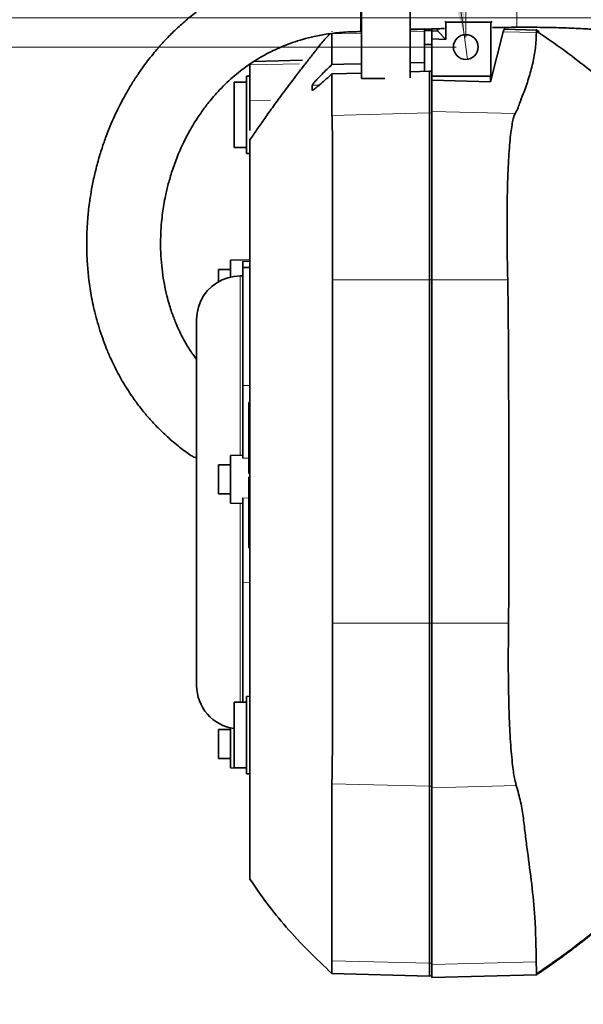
# Model space of a CAD drawing. Header units: millimetres. Extents: x 0 to 11920, y 0 to 8400.
# Tile 43 of 120: x 5809 to 6042, y 1687 to 2093. Entities that reach past the tile are written whole.
import ezdxf

# ---------------------------------------------------------------- set-up
doc = ezdxf.new("R2010")
doc.units = ezdxf.units.MM
doc.header["$LTSCALE"] = 20
doc.styles.add('SLDTEXTSTYLE0', font='TXT', dxfattribs={"width": 0.605})
doc.dimstyles.new('SLDDIMSTYLE2', dxfattribs={"dimtxt": 70, "dimasz": 70, "dimexe": 0, "dimexo": 0.0625, "dimgap": 17.5, "dimtad": 1, "dimdec": 1, "dimrnd": 1e-09, "dimzin": 12, "dimdsep": 46, "dimtxsty": 'SLDTEXTSTYLE0', "dimsah": 1, "dimcen": 0.09, "dimadec": 0, "dimazin": 3, "dimtfac": 1, "dimtmove": 0, "dimatfit": 0, "dimfxl": 1, "dimfrac": 2, "dimtolj": 1, "dimtzin": 12, "dimarcsym": 0})
doc.dimstyles.new('SLDDIMSTYLE3', dxfattribs={"dimtxt": 70, "dimasz": 70, "dimexe": 0, "dimexo": 0.0625, "dimgap": 17.5, "dimtad": 0, "dimtih": 1, "dimtoh": 1, "dimdec": 1, "dimrnd": 1e-09, "dimzin": 12, "dimdsep": 46, "dimtxsty": 'SLDTEXTSTYLE0', "dimblk1": 'NONE', "dimsah": 1, "dimcen": 0, "dimadec": 0, "dimazin": 3, "dimtfac": 1, "dimtmove": 0, "dimatfit": 3, "dimldrblk": 'NONE', "dimfxl": 1, "dimfrac": 2, "dimtolj": 1, "dimtzin": 12, "dimarcsym": 0})
doc.dimstyles.new('SLDDIMSTYLE7', dxfattribs={"dimtxt": 70, "dimasz": 70, "dimexe": 0, "dimexo": 0.0625, "dimgap": 17.5, "dimtad": 1, "dimdec": 1, "dimrnd": 1e-09, "dimzin": 12, "dimdsep": 46, "dimtxsty": 'SLDTEXTSTYLE0', "dimsah": 1, "dimcen": 0.09, "dimadec": 0, "dimazin": 3, "dimtfac": 1, "dimtofl": 0, "dimtmove": 0, "dimatfit": 3, "dimfxl": 1, "dimfrac": 2, "dimtolj": 1, "dimtzin": 12, "dimarcsym": 0})

# ---------------------------------------------------------------- blocks, each defined once
blk = doc.blocks.new('_D_65')
at = {"color": 7, "linetype": 'Continuous', "lineweight": 0}
for p, q in [((6100.04, 1762.12), (6100.04, 1279.62)), ((6290.04, 1762.12), (6290.04, 1279.62)), ((6100.04, 1309.62), (5842.42, 1309.62)), ((6100.04, 1309.62), (6290.04, 1309.62))]:
    blk.add_line(p, q, dxfattribs=at)
at = {"color": 7, "linetype": 'Continuous', "lineweight": 18}
for points in [[(6100.04, 1309.62), (6170.04, 1299.62), (6170.04, 1319.62)], [(6290.04, 1309.62), (6220.04, 1319.62), (6220.04, 1299.62)]]:
    blk.add_solid(points, dxfattribs=at)
at = {"color": 7, "linetype": 'Continuous', "lineweight": 18, "insert": (5842.42, 1399.85), "char_height": 70, "attachment_point": 1, "style": 'SLDTEXTSTYLE0'}
blk.add_mtext('190', dxfattribs=at)
blk = doc.blocks.new('_D_66')
at = {"color": 7, "linetype": 'Continuous', "lineweight": 0}
for p, q in [((6190.04, 2090.12), (6190.04, 1462.62)), ((6100.04, 1762.12), (6100.04, 1462.62)), ((6100.04, 1492.62), (5893, 1492.62)), ((6190.04, 1492.62), (6100.04, 1492.62)), ((6190.04, 1492.62), (6310.04, 1492.62))]:
    blk.add_line(p, q, dxfattribs=at)
at = {"color": 7, "linetype": 'Continuous', "lineweight": 18}
for points in [[(6100.04, 1492.62), (6030.04, 1502.62), (6030.04, 1482.62)], [(6190.04, 1492.62), (6260.04, 1482.62), (6260.04, 1502.62)]]:
    blk.add_solid(points, dxfattribs=at)
at = {"color": 7, "linetype": 'Continuous', "lineweight": 18, "insert": (5893, 1582.85), "char_height": 70, "attachment_point": 1, "style": 'SLDTEXTSTYLE0'}
blk.add_mtext('90', dxfattribs=at)
blk = doc.blocks.new('_D_67')
at = {"color": 7, "linetype": 'Continuous', "lineweight": 0}
for p, q in [((5993.04, 2086.12), (5993.04, 2663.03)), ((6190.04, 2098.12), (6190.04, 2663.03)), ((5993.04, 2633.03), (5868.16, 2633.03)), ((6190.04, 2633.03), (5993.04, 2633.03))]:
    blk.add_line(p, q, dxfattribs=at)
at = {"color": 7, "linetype": 'Continuous', "lineweight": 18}
for points in [[(5993.04, 2633.03), (6063.04, 2623.03), (6063.04, 2643.03)], [(6190.04, 2633.03), (6120.04, 2643.03), (6120.04, 2623.03)]]:
    blk.add_solid(points, dxfattribs=at)
at = {"color": 7, "linetype": 'Continuous', "lineweight": 18, "insert": (5868.16, 2723.26), "char_height": 70, "attachment_point": 1, "style": 'SLDTEXTSTYLE0'}
blk.add_mtext('197', dxfattribs=at)
blk = doc.blocks.new('_D_68')
at = {"color": 7, "linetype": 'Continuous', "lineweight": 0}
for p, q in [((5492.24, 2094.12), (5492.24, 2214.12)), ((6186.04, 2094.12), (5462.24, 2094.12)), ((5492.24, 2094.12), (5492.24, 2082.12)), ((5989.04, 2082.12), (5462.24, 2082.12)), ((5492.24, 2082.12), (5492.24, 1828.65))]:
    blk.add_line(p, q, dxfattribs=at)
at = {"color": 7, "linetype": 'Continuous', "lineweight": 18}
for points in [[(5492.24, 2094.12), (5502.24, 2164.12), (5482.24, 2164.12)], [(5492.24, 2082.12), (5482.24, 2012.12), (5502.24, 2012.12)]]:
    blk.add_solid(points, dxfattribs=at)
at = {"color": 7, "linetype": 'Continuous', "lineweight": 18, "insert": (5402.01, 1828.65), "char_height": 70, "attachment_point": 1, "rotation": 90, "style": 'SLDTEXTSTYLE0'}
blk.add_mtext('12', dxfattribs=at)
blk = doc.blocks.new('_D_71')
at = {"color": 7, "linetype": 'Continuous', "lineweight": 0}
for p, q in [((5374.3, 2211.12), (5374.3, 2455.39)), ((6296.04, 2211.12), (5344.3, 2211.12)), ((5374.3, 2094.12), (5374.3, 2211.12)), ((6186.04, 2094.12), (5344.3, 2094.12)), ((5374.3, 2094.12), (5374.3, 1974.12))]:
    blk.add_line(p, q, dxfattribs=at)
at = {"color": 7, "linetype": 'Continuous', "lineweight": 18}
for points in [[(5374.3, 2211.12), (5384.3, 2281.12), (5364.3, 2281.12)], [(5374.3, 2094.12), (5364.3, 2024.12), (5384.3, 2024.12)]]:
    blk.add_solid(points, dxfattribs=at)
at = {"color": 7, "linetype": 'Continuous', "lineweight": 18, "insert": (5284.07, 2294.97), "char_height": 70, "attachment_point": 1, "rotation": 90, "style": 'SLDTEXTSTYLE0'}
blk.add_mtext('117', dxfattribs=at)
blk = doc.blocks.new('SW_SYMBOL_HOLE_DEPTH')
at = {"color": 0, "linetype": 'Continuous', "lineweight": 18}
for p, q in [((0, 17500), (16000, 17500)), ((8000, 17500), (8000, 1500)), ((2000, 11100), (8000, 1500)), ((14000, 11100), (8000, 1500))]:
    blk.add_line(p, q, dxfattribs=at)
blk = doc.blocks.new('_D_73')
at = {"color": 7, "linetype": 'Continuous', "lineweight": 0}
for p, q in [((5967.72, 2271.07), (5547.03, 2271.07)), ((5992.36, 2087.18), (5967.72, 2271.07)), ((5993.72, 2077.07), (5992.36, 2087.18))]:
    blk.add_line(p, q, dxfattribs=at)
at = {"color": 7, "linetype": 'Continuous', "lineweight": 18}
blk.add_solid([(5992.36, 2087.18), (5992.98, 2157.89), (5973.15, 2155.23)], dxfattribs=at)
at = {"color": 7, "linetype": 'Continuous', "lineweight": 18, "xscale": 0.004511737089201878, "yscale": 0.004511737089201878, "zscale": 0.004511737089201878}
blk.add_blockref('SW_SYMBOL_HOLE_DEPTH', (5734.09, 2281.19), dxfattribs=at)
at = {"color": 7, "linetype": 'Continuous', "lineweight": 18, "char_height": 70, "attachment_point": 1, "style": 'SLDTEXTSTYLE0'}
for s, insert in [('M12', (5547.03, 2361.5)), ('19', (5830.78, 2361.5))]:
    blk.add_mtext(s, dxfattribs=dict(at, insert=insert))
blk = doc.blocks.new('_None')

msp = doc.modelspace()

# ---------------------------------------------------------------- linework, layer by layer
at = {"color": 7, "linetype": 'Continuous', "lineweight": 35}
for p, q in [((5950.037749, 2069.121561), (5950.037749, 2137.121579)), ((5970.037759, 2137.121579), (5970.037759, 2069.394252)), ((5949.697704, 2118.804476), (5949.697704, 2088.522515)), ((5976.037742, 2089.595279), (5970.037759, 2089.438161)), ((5976.037742, 2089.498303), (5976.037742, 2088.895044)), ((5979.037733, 2089.597604), (5979.037733, 2088.895044)), ((5979.039253, 2089.624605), (5979.039253, 2088.786802)), ((5984.800817, 2092.362306), (5984.458, 2092.705092)), ((5984.800817, 2085.294149), (5984.800817, 2092.362306)), ((5984.800817, 2092.362306), (6003.396184, 2092.362306)), ((6003.396184, 2092.362306), (6003.889621, 2092.691264)), ((6003.396184, 2092.362306), (6003.396184, 2070.123872)), ((6009.039254, 2089.48358), (6009.039254, 2090.229413)), ((6022.17874, 2089.139483), (6009.039254, 2089.48358)), ((6023.297192, 2088.350734), (6021.923632, 2089.312157)), ((6023.300202, 2088.355085), (6022.17874, 2089.139483)), ((5937.866003, 2088.583371), (5937.860907, 2088.454089)), ((5949.699999, 2088.509938), (5950.039328, 2088.524303)), ((5979.037733, 2088.895044), (5976.037742, 2088.895044)), ((5976.037742, 2088.895044), (5976.037742, 2083.121559)), ((5979.037733, 2088.895044), (5979.037733, 2083.121559)), ((5979.039253, 2088.786802), (5981.459231, 2088.723919)), ((5979.039253, 2085.444233), (5979.039253, 2088.786802)), ((5979.039253, 2085.444233), (5984.800817, 2085.294149)), ((5979.039253, 2085.444233), (5979.039253, 2070.123872)), ((5984.800817, 2085.294149), (5981.459231, 2088.723919)), ((6008.507551, 2088.439605), (6003.291429, 2067.762932)), ((5976.037742, 2083.121559), (5979.037733, 2083.121559)), ((5976.037742, 2083.121559), (5976.037742, 2072.121105)), ((5979.037733, 2083.121559), (5979.037733, 2072.11127)), ((5904.039265, 2074.726126), (5904.039265, 2075.267098)), ((5904.039265, 2060.078582), (5904.039265, 2074.726126)), ((5925.680966, 2076.690576), (5905.612827, 2076.165101)), ((5976.037742, 2075.774214), (5970.037759, 2075.633726)), ((5979.039253, 2075.766584), (5979.037733, 2075.766704)), ((5904.039265, 2070.123872), (5902.539254, 2070.084593)), ((5902.539254, 2070.084593), (5902.539254, 2054.1239)), ((5937.846185, 2071.029207), (5950.037749, 2071.377775)), ((5959.680677, 2069.121561), (5950.037749, 2069.121561)), ((5970.037759, 2071.949563), (5978.039236, 2072.178325)), ((5978.039236, 2072.178325), (5978.039236, 2054.955802)), ((5978.039236, 2072.178325), (5979.039253, 2072.11121)), ((5979.039253, 2070.123872), (6003.291429, 2070.123872)), ((5979.039253, 2068.401477), (5979.039253, 2070.123872)), ((6003.291429, 2067.762932), (6003.291429, 2070.123872)), ((6003.291429, 2070.123872), (6003.396184, 2070.123872)), ((5902.539254, 2067.623875), (5897.539259, 2067.623875)), ((5897.539259, 2067.623875), (5897.539259, 2056.307337)), ((5929.71477, 2066.321036), (5929.71477, 2064.242503)), ((5979.039253, 2068.401477), (6003.291429, 2067.762932)), ((5979.039253, 2068.401477), (5979.039253, 2055.573842)), ((5904.039265, 2047.719202), (5904.039265, 2060.078582)), ((5897.539259, 2056.307337), (5897.539259, 2040.623865)), ((5902.539254, 2054.1239), (5902.539254, 2038.163147)), ((5978.039236, 2054.955802), (5978.039236, 1986.057064)), ((5979.039253, 2055.573842), (5979.039253, 1986.057064)), ((5897.539259, 2040.623865), (5902.539254, 2040.623865)), ((5904.039265, 2043.810925), (5904.039265, 1738.692901)), ((5902.539254, 2038.163147), (5904.039265, 2038.123867)), ((5904.039265, 1994.230589), (5896.039248, 1994.090995)), ((5896.039248, 1987.199745), (5896.039248, 1994.090995)), ((5901.039244, 1991.071543), (5901.039244, 1993.529877)), ((5896.039248, 1990.230581), (5891.039253, 1990.230581)), ((5891.039253, 1985.238275), (5891.039253, 1990.230581)), ((5901.039244, 1987.649819), (5900.039257, 1987.649819)), ((5904.039265, 1991.123876), (5901.039244, 1991.071543)), ((5901.039244, 1942.406437), (5901.039244, 1991.071543)), ((5978.039236, 1986.057064), (5978.039236, 1844.368002)), ((5979.039253, 1986.057064), (5979.039253, 1844.368002)), ((5901.039244, 1912.394604), (5901.039244, 1942.406437)), ((5904.039265, 1935.415527), (5903.539241, 1935.415527)), ((5903.539241, 1935.123882), (5903.539241, 1935.415527)), ((5903.539241, 1906.031391), (5903.539241, 1935.123882)), ((5903.539241, 1935.123882), (5904.039265, 1935.123882)), ((5901.039244, 1913.65864), (5896.039248, 1913.571379)), ((5896.039248, 1893.850646), (5896.039248, 1913.571379)), ((5896.039248, 1909.711024), (5891.039253, 1909.711024)), ((5891.039253, 1897.711), (5891.039253, 1909.711024)), ((5903.539241, 1906.031391), (5904.039265, 1906.031391)), ((5903.539241, 1875.453851), (5903.539241, 1904.546401)), ((5903.539241, 1904.546401), (5904.039265, 1904.546401)), ((5891.039253, 1897.711), (5896.039248, 1897.711)), ((5901.039244, 1861.173293), (5901.039244, 1896.002075)), ((5896.039248, 1893.850646), (5901.039244, 1893.763384)), ((5903.539241, 1875.453851), (5904.039265, 1875.453851)), ((5901.039244, 1811.623833), (5901.039244, 1861.173293)), ((5978.039236, 1844.368002), (5978.039236, 1776.991031)), ((5979.039253, 1844.368002), (5979.039253, 1776.38664)), ((5904.039265, 1814.12389), (5902.539254, 1814.084551)), ((5902.539254, 1814.084551), (5902.539254, 1798.123858)), ((5902.539254, 1811.623833), (5897.539259, 1811.623833)), ((5897.539259, 1811.623833), (5897.539259, 1784.623882)), ((5896.039248, 1784.569642), (5896.039248, 1801.048061)), ((5896.039248, 1800.43008), (5891.039253, 1800.43008)), ((5891.039253, 1788.429997), (5891.039253, 1800.43008)), ((5902.539254, 1798.123858), (5902.539254, 1782.163164)), ((5891.039253, 1788.429997), (5896.039248, 1788.429997)), ((5896.039248, 1784.569642), (5902.539254, 1784.456155)), ((5897.539259, 1784.623882), (5902.539254, 1784.623882)), ((5902.539254, 1782.163164), (5904.039265, 1782.123825)), ((5978.039236, 1776.991031), (5978.039236, 1703.953764)), ((5979.039253, 1776.38664), (5979.039253, 1703.349373)), ((5978.039236, 1703.953764), (5978.039236, 1698.600075)), ((5979.039253, 1703.349373), (5979.039253, 1697.978637)), ((5937.863649, 1699.652097), (5978.039236, 1698.600075)), ((5979.039253, 1697.978637), (6022.181005, 1699.108383)), ((6021.925927, 1698.935649), (6023.159445, 1699.799201)), ((5978.039236, 1698.600075), (5979.039253, 1698.661229))]:
    msp.add_line(p, q, dxfattribs=at)
at = {"color": 8, "linetype": 'Continuous', "lineweight": 18}
for p, q in [((6014.082403, 2096.723995), (6014.082403, 2091.320178)), ((6014.082403, 2091.320178), (6014.082403, 2090.278706)), ((5937.846274, 2087.542197), (5950.037749, 2087.859711)), ((5970.037759, 2088.380596), (5976.037742, 2088.53688)), ((5979.037733, 2088.528237), (5979.039253, 2088.528118)), ((6008.507551, 2088.439605), (6022.15919, 2088.084063)), ((5904.039265, 2074.726126), (5924.516411, 2075.238905)), ((5929.71477, 2066.321036), (5932.615877, 2066.396555)), ((5904.039265, 2060.078582), (5912.550927, 2060.13628)), ((5937.84839, 2053.909084), (5978.039236, 2054.955802)), ((5978.039236, 2054.955802), (5979.039253, 2054.894945)), ((5979.039253, 2055.573842), (6013.466449, 2054.677269)), ((5901.039244, 1993.529877), (5904.039265, 1993.578813)), ((5900.039257, 1913.641176), (5900.039257, 1987.649819)), ((5938.085795, 1986.057064), (5978.039236, 1986.057064)), ((5978.039236, 1986.057064), (5979.039253, 1986.057064)), ((5979.039253, 1986.057064), (6010.347129, 1986.057064)), ((5901.039244, 1942.406437), (5904.039265, 1942.432484)), ((5901.039244, 1912.394604), (5903.539241, 1912.432692)), ((5901.039244, 1896.002075), (5903.539241, 1895.96822)), ((5900.039257, 1811.623833), (5900.039257, 1893.780849)), ((5901.039244, 1861.173293), (5904.039265, 1861.155531)), ((5938.085646, 1844.368002), (5978.039236, 1844.368002)), ((5978.039236, 1844.368002), (5979.039253, 1844.368002)), ((5979.039253, 1844.368002), (6010.698826, 1844.368002)), ((5937.82428, 1778.015277), (5978.039236, 1776.991031)), ((5978.039236, 1776.991031), (5979.039253, 1777.050516)), ((5979.039253, 1776.38664), (6013.875515, 1777.273795)), ((5937.822194, 1704.978129), (5978.039236, 1703.953764)), ((5978.039236, 1703.953764), (5979.039253, 1704.013249)), ((5979.039253, 1703.349373), (6022.13198, 1704.446933))]:
    msp.add_line(p, q, dxfattribs=at)
at = {"color": 7, "linetype": 'Continuous', "lineweight": 35, "flags": 128}
for points in [[(5981.459231, 2088.723919), (5981.319637, 2089.550337), (5981.256337, 2089.816234)], [(5937.846274, 2087.542197), (5937.846185, 2077.000758), (5937.846185, 2074.876628)], [(5950.037749, 2075.16422), (5942.741484, 2074.99232), (5937.846185, 2074.876628)], [(5900.039257, 1987.649819), (5897.477568, 1987.466595), (5894.968034, 1986.920676), (5892.561794, 1986.023209), (5890.307725, 1984.792373), (5888.251723, 1983.253321), (5886.435748, 1981.437287), (5884.896697, 1979.381344), (5883.665861, 1977.127275), (5882.768394, 1974.720976), (5882.222475, 1972.211501), (5882.03925, 1969.649813), (5882.03925, 1969.473741), (5882.03925, 1968.946359), (5882.03925, 1968.070111), (5882.03925, 1966.84911), (5882.03925, 1965.289018), (5882.03925, 1963.397107), (5882.03925, 1961.182258), (5882.03925, 1958.654723), (5882.03925, 1955.826304), (5882.03925, 1952.710232), (5882.03925, 1949.320933), (5882.03925, 1945.674321), (5882.03925, 1941.787383), (5882.03925, 1937.678179), (5882.03925, 1933.365962), (5882.03925, 1928.870699), (5882.03925, 1924.21349), (5882.03925, 1919.415972), (5882.03925, 1914.500556), (5882.03925, 1909.49007), (5882.03925, 1904.407999), (5882.03925, 1899.277947), (5882.03925, 1894.123873), (5882.03925, 1888.9698), (5882.03925, 1883.839747), (5882.03925, 1878.757617), (5882.03925, 1873.747251), (5882.03925, 1868.831775), (5882.03925, 1864.034316), (5882.03925, 1859.377048), (5882.03925, 1854.881785), (5882.03925, 1850.569508), (5882.03925, 1846.460363), (5882.03925, 1842.573425), (5882.03925, 1838.926813), (5882.03925, 1835.537574), (5882.03925, 1832.421443), (5882.03925, 1829.593083), (5882.03925, 1827.065489), (5882.03925, 1824.85058), (5882.03925, 1822.958729), (5882.03925, 1821.398637), (5882.03925, 1820.177695), (5882.03925, 1819.301388), (5882.03925, 1818.774006), (5882.03925, 1818.597934)], [(5938.085795, 1986.057064), (5938.085587, 1935.340068), (5938.085646, 1844.368002)]]:
    msp.add_lwpolyline(points, dxfattribs=at)
at = {"color": 7, "linetype": 'Continuous', "lineweight": 35}
msp.add_circle((5993.039237, 2082.12387), 5.100004, dxfattribs=at)
for centre, radius, start, end in [((6009.814607, 2088.4313), 1.307083, 126.38396675, 179.63597098), ((5900.039024, 1818.597798), 17.999775, 179.99956857, 262.01709687)]:
    msp.add_arc(centre, radius, start, end, dxfattribs=at)
for points, knots in [([(5949.697704, 2118.854663), (5946.717274, 2118.791634), (5940.975614, 2118.670212), (5932.783014, 2117.775857), (5925.406144, 2116.503564), (5918.872896, 2114.928832), (5913.126284, 2113.185152), (5907.827352, 2111.26978), (5903.021887, 2109.251806), (5898.756766, 2107.212255), (5895.31689, 2105.390725), (5892.592812, 2103.829311), (5889.730417, 2102.086287), (5886.328244, 2099.855278), (5882.099749, 2096.792801), (5877.578236, 2093.140279), (5873.212016, 2089.183201), (5869.39078, 2085.324622), (5866.427071, 2082.046942), (5863.982173, 2079.145375), (5861.709118, 2076.275377), (5859.25465, 2072.950804), (5856.693635, 2069.191355), (5854.222779, 2065.22713), (5851.994423, 2061.316804), (5849.972149, 2057.449889), (5848.126923, 2053.59479), (5846.348868, 2049.516921), (5844.627281, 2045.14731), (5842.920825, 2040.264229), (5841.284126, 2034.847585), (5839.860128, 2029.202787), (5838.759927, 2023.799809), (5838.003859, 2019.123464), (5837.521233, 2015.33959), (5837.216099, 2012.317839), (5837.000822, 2009.628112), (5836.834331, 2006.827227), (5836.702875, 2003.123592), (5836.691962, 1998.385326), (5836.940275, 1992.498102), (5837.565449, 1985.848693), (5838.490914, 1979.836492), (5839.553656, 1974.655205), (5840.573062, 1970.471499), (5841.806854, 1966.15117), (5843.212345, 1961.905892), (5844.812252, 1957.665232), (5846.477401, 1953.757515), (5848.249762, 1950.026797), (5849.991327, 1946.688983), (5851.862965, 1943.402139), (5853.925787, 1940.074556), (5856.418183, 1936.40258), (5859.275444, 1932.605719), (5862.567048, 1928.677244), (5866.263822, 1924.713181), (5870.662277, 1920.549961), (5875.351276, 1916.593816), (5878.730646, 1914.24906), (5880.272091, 1913.179538)], [0, 0, 0, 0, 0.0314589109, 0.0606041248, 0.0869026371, 0.1104433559, 0.1315031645, 0.1502710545, 0.1699040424, 0.1865013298, 0.200165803, 0.2109873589, 0.2196443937, 0.2355437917, 0.2539245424, 0.2747413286, 0.2968758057, 0.3160977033, 0.3320488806, 0.3435138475, 0.3561495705, 0.3706933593, 0.3871317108, 0.4041600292, 0.4199942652, 0.4346351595, 0.4502205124, 0.4651050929, 0.4815915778, 0.4997911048, 0.5196987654, 0.5413100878, 0.5612271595, 0.5778906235, 0.59130896, 0.6014919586, 0.6099514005, 0.6197941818, 0.6311111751, 0.6490721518, 0.6698027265, 0.6932951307, 0.7195464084, 0.7339753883, 0.7491239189, 0.764995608, 0.781396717, 0.7963198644, 0.8128335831, 0.8262248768, 0.8399152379, 0.8525699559, 0.8661480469, 0.8812372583, 0.8994079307, 0.9162885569, 0.9353245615, 0.9565947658, 0.9802014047, 1, 1, 1, 1]), ([(6253.254489, 2069.780669), (6251.184542, 2070.580629), (6247.272866, 2072.092353), (6241.648706, 2074.138751), (6236.340713, 2076.003367), (6231.011237, 2077.810556), (6225.368063, 2079.664415), (6219.381913, 2081.572369), (6213.126637, 2083.511144), (6207.007451, 2085.359745), (6201.451688, 2087.00173), (6196.610428, 2088.40777), (6192.110259, 2089.695997), (6187.092872, 2091.11235), (6181.162579, 2092.759245), (6174.087753, 2094.685551), (6166.065993, 2096.822109), (6158.785568, 2098.713616), (6152.751499, 2100.249514), (6148.485362, 2101.320394), (6144.768063, 2102.241711), (6141.614785, 2103.014545), (6138.957307, 2103.659568), (6134.835123, 2104.651669), (6128.50786, 2106.14845), (6121.384873, 2107.779826), (6114.799227, 2109.241715), (6108.337539, 2110.638548), (6100.241034, 2112.315023), (6090.993458, 2114.100692), (6081.613162, 2115.738945), (6070.639204, 2117.407247), (6058.006062, 2118.901344), (6043.618343, 2119.921671), (6028.972142, 2120.328911), (6019.118271, 2120.294405), (6014.082403, 2120.27677)], [0, 0, 0, 0, 0.0270979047, 0.0512081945, 0.0730790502, 0.0957971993, 0.1199260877, 0.1456114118, 0.1725177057, 0.1998947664, 0.2236689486, 0.243261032, 0.2614551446, 0.2808286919, 0.3069237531, 0.3366116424, 0.3703657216, 0.4082937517, 0.4284653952, 0.4463985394, 0.462004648, 0.4752315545, 0.486043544, 0.4953979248, 0.5270058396, 0.5654391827, 0.5846293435, 0.6093819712, 0.6461664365, 0.685592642, 0.7243876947, 0.762437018, 0.82112737, 0.8796751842, 0.9385074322, 1, 1, 1, 1]), ([(5970.039041, 2089.299819), (5973.90878, 2089.43907), (5978.639274, 2089.609296), (5983.371252, 2089.729308), (5984.232278, 2089.751145)], [0, 0, 0, 0, 0.8180411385, 1, 1, 1, 1]), ([(6004.099638, 2090.179345), (6004.484175, 2090.186252), (6007.811386, 2090.24601), (6011.139198, 2090.258395), (6014.082403, 2090.269348)], [0, 0, 0, 0, 0.1155732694, 1, 1, 1, 1]), ([(6014.082403, 2090.276739), (6017.308332, 2090.28301), (6023.472008, 2090.294992), (6032.292753, 2090.114803), (6040.254137, 2089.781026), (6047.342263, 2089.334642), (6053.561705, 2088.830381), (6059.161262, 2088.291279), (6067.499657, 2087.376879), (6078.798238, 2085.869645), (6089.654957, 2084.096074), (6097.031858, 2082.768682), (6100.733966, 2082.076786), (6103.840059, 2081.477591), (6106.225249, 2081.00693), (6108.338863, 2080.583), (6110.703941, 2080.10092), (6113.819902, 2079.45282), (6117.728896, 2078.619162), (6122.266342, 2077.622248), (6127.077519, 2076.532616), (6131.909902, 2075.406302), (6141.423984, 2073.128562), (6155.440287, 2069.561728), (6169.719356, 2065.619429), (6179.624302, 2062.75584), (6185.32481, 2061.073384), (6190.817204, 2059.419939), (6195.807107, 2057.890065), (6199.860441, 2056.6275), (6202.977418, 2055.643919), (6205.553629, 2054.822421), (6208.220448, 2053.961001), (6211.316817, 2052.942563), (6214.928028, 2051.730199), (6218.872071, 2050.375332), (6223.254803, 2048.839064), (6228.126055, 2047.092944), (6233.668465, 2045.053075), (6239.767547, 2042.733093), (6246.369372, 2040.132027), (6250.900046, 2038.234328), (6253.254489, 2037.248156)], [0, 0, 0, 0, 0.0392742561, 0.0750400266, 0.1074031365, 0.1362807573, 0.161501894, 0.1833688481, 0.2047673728, 0.2636266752, 0.3221192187, 0.338681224, 0.3548811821, 0.3679717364, 0.3771944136, 0.3844803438, 0.3942170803, 0.4065808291, 0.4232283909, 0.4428783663, 0.4631406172, 0.4832866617, 0.5032882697, 0.5822456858, 0.6593559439, 0.6836260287, 0.7077747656, 0.7317178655, 0.7534589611, 0.771316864, 0.7834049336, 0.7932520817, 0.8042377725, 0.8175246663, 0.8329363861, 0.8506148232, 0.8682965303, 0.8894781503, 0.9136158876, 0.9401982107, 0.9689229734, 1, 1, 1, 1]), ([(6022.15919, 2088.084063), (6022.159925, 2088.347716), (6022.160907, 2088.69966), (6022.175164, 2089.051275), (6022.17874, 2089.139483)], [0, 0, 0, 0, 0.7491344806, 1, 1, 1, 1]), ([(5882.03925, 1953.13718), (5881.494558, 1953.849072), (5879.971014, 1955.840288), (5877.91858, 1959.169137), (5875.902032, 1962.832344), (5874.384608, 1966.007412), (5873.253671, 1968.652878), (5872.330391, 1971.032993), (5871.46946, 1973.474257), (5870.586517, 1976.287789), (5869.608301, 1979.889653), (5868.655986, 1984.239432), (5867.856279, 1989.283008), (5867.333368, 1994.570493), (5867.120695, 1999.931695), (5867.210088, 2005.03976), (5867.523557, 2009.602137), (5867.967614, 2013.534746), (5868.514163, 2017.147778), (5869.263141, 2021.123629), (5870.358604, 2025.786751), (5871.970537, 2031.271585), (5874.164658, 2037.306657), (5876.576705, 2042.692921), (5878.917903, 2047.163075), (5880.799189, 2050.399391), (5882.568049, 2053.17589), (5884.120563, 2055.434584), (5885.587272, 2057.440121), (5887.181956, 2059.496057), (5889.161058, 2061.876653), (5891.633049, 2064.611241), (5894.532627, 2067.513825), (5897.633289, 2070.2933), (5900.651728, 2072.720008), (5903.418813, 2074.732586), (5905.697753, 2076.245231), (5907.591013, 2077.415955), (5909.394499, 2078.469628), (5911.649575, 2079.697998), (5914.566376, 2081.141855), (5917.942776, 2082.617058), (5921.740443, 2084.051142), (5925.929534, 2085.386698), (5930.78185, 2086.617102), (5936.395086, 2087.630714), (5942.785518, 2088.356918), (5947.319874, 2088.457298), (5949.697704, 2088.509938)], [0, 0, 0, 0, 0.0145028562, 0.0405656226, 0.0631801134, 0.0821724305, 0.0974921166, 0.1097371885, 0.1234859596, 0.1393824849, 0.1574536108, 0.1838791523, 0.2114098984, 0.2400586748, 0.2698265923, 0.29819971, 0.3227045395, 0.3438168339, 0.3622372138, 0.3818359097, 0.4092847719, 0.4397298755, 0.4743115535, 0.513143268, 0.5351453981, 0.5559611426, 0.5737111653, 0.5884162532, 0.6003141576, 0.6139213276, 0.630522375, 0.6504092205, 0.673564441, 0.6968936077, 0.717770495, 0.7362223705, 0.7522539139, 0.7620292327, 0.7722474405, 0.7860570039, 0.8035836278, 0.8249077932, 0.8456656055, 0.8692602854, 0.8960359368, 0.926625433, 0.9615221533, 1, 1, 1, 1]), ([(5937.062235, 2087.628207), (5936.343974, 2086.880948), (5934.430656, 2084.890385), (5931.71421, 2081.382794), (5928.617753, 2077.472266), (5925.680628, 2073.689441), (5922.895848, 2070.065883), (5920.263213, 2066.591956), (5917.873117, 2063.393813), (5915.709247, 2060.457982), (5913.755304, 2057.772204), (5911.903409, 2055.192628), (5910.150175, 2052.718077), (5908.49251, 2050.347319), (5906.927464, 2048.079202), (5905.450784, 2045.913509), (5904.501607, 2044.499625), (5904.039265, 2043.810925)], [0, 0, 0, 0, 0.0566046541, 0.1507846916, 0.2420774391, 0.3292470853, 0.41244168, 0.4917910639, 0.5674091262, 0.6305965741, 0.6910696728, 0.7488874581, 0.8041055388, 0.8567764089, 0.9069507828, 0.9546759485, 1, 1, 1, 1]), ([(6013.466449, 2054.677269), (6013.835412, 2055.343934), (6014.5541, 2056.6425), (6015.345723, 2059.487639), (6017.119375, 2063.5164), (6018.977842, 2069.075479), (6020.747276, 2075.364465), (6021.923671, 2081.709512), (6022.080951, 2085.966449), (6022.15919, 2088.084063)], [0, 0, 0, 0, 0.065508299, 0.1276007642, 0.2536549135, 0.4449705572, 0.6328100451, 0.8173412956, 1, 1, 1, 1]), ([(6058.689148, 2059.866867), (6056.037542, 2062.350428), (6050.568812, 2067.472579), (6041.585907, 2074.77719), (6032.083637, 2081.950785), (6025.447275, 2086.499104), (6022.176654, 2088.740668)], [0, 0, 0, 0, 0.2337949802, 0.4821838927, 0.7448028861, 1, 1, 1, 1]), ([(5937.846185, 2074.876628), (5937.140773, 2074.224306), (5935.750822, 2072.938965), (5933.674034, 2070.892118), (5931.851078, 2069.037449), (5930.587094, 2067.536621), (5929.882041, 2066.75986), (5929.741614, 2066.39146), (5929.71477, 2066.321036)], [0, 0, 0, 0, 0.2434951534, 0.4797856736, 0.7397183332, 0.9003587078, 0.9809523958, 1, 1, 1, 1]), ([(5929.835648, 2064.267478), (5929.89528, 2064.277767), (5930.284745, 2064.344971), (5931.1072, 2065.227721), (5932.452385, 2066.211492), (5933.99251, 2067.605512), (5935.771737, 2069.169843), (5937.066246, 2070.330134), (5937.846185, 2071.029207)], [0, 0, 0, 0, 0.0171457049, 0.111980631, 0.3225681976, 0.5039718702, 0.7011441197, 1, 1, 1, 1]), ([(5937.846185, 2071.029207), (5937.840919, 2069.171126), (5937.830201, 2065.388765), (5937.898874, 2060.643039), (5937.7547, 2056.794982), (5937.817171, 2054.870711), (5937.84839, 2053.909084)], [0, 0, 0, 0, 0.32557905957, 0.66275784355, 0.8314681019, 1, 1, 1, 1]), ([(5937.84839, 2053.909084), (5937.872867, 2053.426581), (5937.939873, 2052.10569), (5937.976212, 2049.607201), (5938.021317, 2046.276361), (5938.049872, 2042.227701), (5938.073282, 2037.586714), (5938.091029, 2032.295791), (5938.105224, 2026.419528), (5938.114249, 2020.033383), (5938.117169, 2013.218961), (5938.114849, 2006.06064), (5938.10852, 1998.649357), (5938.098779, 1991.950887), (5938.089499, 1987.738451), (5938.085795, 1986.057064)], [0, 0, 0, 0, 0.0213587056, 0.05847111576, 0.11045730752, 0.16864271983, 0.23747187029, 0.31564868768, 0.40256639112, 0.49727460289, 0.59799372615, 0.70384630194, 0.81375895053, 0.92566217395, 1, 1, 1, 1]), ([(6010.347129, 1986.057064), (6010.297176, 1988.289198), (6010.197621, 1992.737808), (6010.104883, 1999.356924), (6010.054341, 2006.163682), (6010.062256, 2013.068107), (6010.139441, 2019.967843), (6010.289758, 2026.43829), (6010.515771, 2032.39723), (6010.808729, 2037.772528), (6011.163074, 2042.502753), (6011.579691, 2046.524414), (6012.031194, 2049.798546), (6012.51167, 2052.155493), (6012.936247, 2053.726625), (6013.313532, 2054.403092), (6013.466449, 2054.677269)], [0, 0, 0, 0, 0.09717276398, 0.19366384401, 0.28810761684, 0.39342811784, 0.4941593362, 0.5884164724, 0.6751083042, 0.75368339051, 0.82270524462, 0.88152101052, 0.92967366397, 0.96638746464, 0.98637657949, 1, 1, 1, 1]), ([(6010.698826, 1844.368002), (6010.734374, 1850.986966), (6010.805472, 1864.225074), (6010.859828, 1890.700592), (6010.851087, 1920.934717), (6010.629056, 1949.737415), (6010.590762, 1970.492591), (6010.428338, 1980.869004), (6010.347129, 1986.057064)], [0, 0, 0, 0, 0.14014374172, 0.28029129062, 0.56056140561, 0.78027841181, 0.89014230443, 1, 1, 1, 1]), ([(5882.03925, 1912.708482), (5882.030039, 1912.706388), (5881.655529, 1912.621232), (5880.985808, 1912.709678), (5880.468599, 1913.042199), (5880.266846, 1913.171908)], [0, 0, 0, 0, 0.0151465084, 0.6158282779, 1, 1, 1, 1]), ([(5938.085646, 1844.368002), (5938.088989, 1841.493191), (5938.095635, 1835.778101), (5938.097364, 1827.325246), (5938.094934, 1819.4349), (5938.086425, 1812.2008), (5938.07174, 1805.689747), (5938.053644, 1799.667286), (5938.030648, 1794.210749), (5938.000873, 1789.386789), (5937.959906, 1785.014416), (5937.916392, 1781.302166), (5937.851115, 1778.97284), (5937.82428, 1778.015277)], [0, 0, 0, 0, 0.1299751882, 0.2583891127, 0.382167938, 0.4867111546, 0.5854552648, 0.6765444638, 0.7589979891, 0.8321568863, 0.8946472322, 0.9566905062, 1, 1, 1, 1]), ([(6013.875515, 1777.273795), (6013.70167, 1777.890939), (6013.299921, 1779.317138), (6012.866072, 1781.794115), (6012.39835, 1785.058561), (6011.965, 1789.158795), (6011.563995, 1794.103391), (6011.224433, 1799.679179), (6010.954458, 1805.816563), (6010.754343, 1812.435403), (6010.620959, 1819.708271), (6010.566857, 1827.562055), (6010.585147, 1835.901325), (6010.660789, 1841.535041), (6010.698826, 1844.368002)], [0, 0, 0, 0, 0.0285664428, 0.0660161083, 0.1119526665, 0.1755936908, 0.2497566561, 0.3330868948, 0.4245903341, 0.5236001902, 0.6282640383, 0.7488428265, 0.8737035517, 1, 1, 1, 1]), ([(5937.82428, 1778.015277), (5937.79579, 1776.051183), (5937.738796, 1772.122048), (5937.869041, 1764.263985), (5937.749583, 1741.881936), (5937.789754, 1721.465475), (5937.822194, 1704.978129)], [0, 0, 0, 0, 0.0806780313, 0.1613949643, 0.3227831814, 1, 1, 1, 1]), ([(6022.13198, 1704.446933), (6022.004272, 1710.59881), (6021.781941, 1721.308765), (6020.351213, 1736.532886), (6018.760624, 1747.836101), (6017.59974, 1756.905461), (6016.829681, 1763.72638), (6015.788956, 1770.574028), (6014.516701, 1775.028731), (6013.875515, 1777.273795)], [0, 0, 0, 0, 0.2512800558, 0.4374596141, 0.6242054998, 0.7175836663, 0.8109308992, 0.9047136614, 1, 1, 1, 1]), ([(5904.039265, 1738.573453), (5906.295101, 1735.254054), (5910.935912, 1728.425234), (5919.088268, 1718.623357), (5928.062872, 1708.922127), (5934.587498, 1702.7665), (5937.851698, 1699.686906)], [0, 0, 0, 0, 0.2329456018, 0.479226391, 0.7394626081, 1, 1, 1, 1]), ([(6022.164823, 1699.497006), (6025.439358, 1701.738601), (6032.079266, 1706.283975), (6041.585431, 1713.450666), (6050.568191, 1720.744444), (6056.037461, 1725.858779), (6058.689148, 1728.338382)], [0, 0, 0, 0, 0.2554666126, 0.518020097, 0.7663198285, 1, 1, 1, 1]), ([(6023.168595, 1699.78585), (6024.150845, 1700.456418), (6026.418057, 1702.004211), (6029.904989, 1704.465463), (6033.606457, 1707.142359), (6037.190532, 1709.810482), (6042.75559, 1714.084248), (6050.004303, 1719.934036), (6055.744967, 1725.293444), (6058.508397, 1727.873346)], [0, 0, 0, 0, 0.078947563, 0.1822251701, 0.2833066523, 0.3821727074, 0.4788088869, 0.749109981, 1, 1, 1, 1]), ([(5937.822194, 1704.978129), (5937.826125, 1703.806928), (5937.832307, 1701.965481), (5937.84999, 1701.074957), (5937.854947, 1699.517414), (5937.864161, 1699.687905), (5937.864841, 1699.700496)], [0, 0, 0, 0, 0.5794920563, 0.9111183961, 0.9934359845, 1, 1, 1, 1]), ([(6022.181005, 1699.108383), (6022.176201, 1699.240617), (6022.156922, 1699.771307), (6022.153471, 1700.835053), (6022.139875, 1702.482247), (6022.134858, 1703.730871), (6022.13198, 1704.446933)], [0, 0, 0, 0, 0.0743505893, 0.2983875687, 0.5976386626, 1, 1, 1, 1])]:
    msp.add_open_spline(points, degree=3, knots=knots, dxfattribs=at)

# ---------------------------------------------------------------- dimensions: what is measured, and where the dimension line sits
at = {"color": 7, "linetype": 'Continuous', "lineweight": 18}
for base, p1, p2, dimstyle, picture, middle in [((5993.039241, 2633.028377), (6190.039241, 2094.123882), (5993.039241, 2082.123882), 'SLDDIMSTYLE7', '_D_67', (5948.369724, 2633.028377)), ((6100.039241, 1492.619033), (6190.039241, 2094.123882), (6100.039241, 1766.123882), 'SLDDIMSTYLE2', '_D_66', (5946.469573, 1492.619033)), ((6290.039241, 1309.615393), (6100.039241, 1766.123882), (6290.039241, 1766.123882), 'SLDDIMSTYLE7', '_D_65', (5922.6246, 1309.615393))]:
    dim = msp.add_linear_dim(base=base, p1=p1, p2=p2, dimstyle=dimstyle, dxfattribs=at)
    dim.commit()
    dim.dimension.update_dxf_attribs({"geometry": picture, "text_midpoint": middle, "dimtype": 160})
for base, p2, picture, middle in [((5374.30358, 2211.123882), (6300.039241, 2211.123882), '_D_71', (5374.30358, 2375.176963)), ((5492.242708, 2082.123882), (5993.039241, 2082.123882), '_D_68', (5492.242708, 1882.126667))]:
    dim = msp.add_linear_dim(base=base, p1=(6190.039241, 2094.123882), p2=p2, angle=90, dimstyle='SLDDIMSTYLE2', dxfattribs=at)
    dim.commit()
    dim.dimension.update_dxf_attribs({"geometry": picture, "text_midpoint": middle, "dimtype": 160})
dim = msp.add_diameter_dim_2p(p1=(5993.716606, 2077.069065), p2=(5992.361875, 2087.178699), text='M12{\\fGDT;x}19', dimstyle='SLDDIMSTYLE3', override={"dimpost": '<>'}, dxfattribs=at)
dim.commit()
dim.dimension.update_dxf_attribs({"geometry": '_D_73', "text_midpoint": (5742.375701, 2324.884567), "dimtype": 163})

doc.saveas('drawing.dxf')
